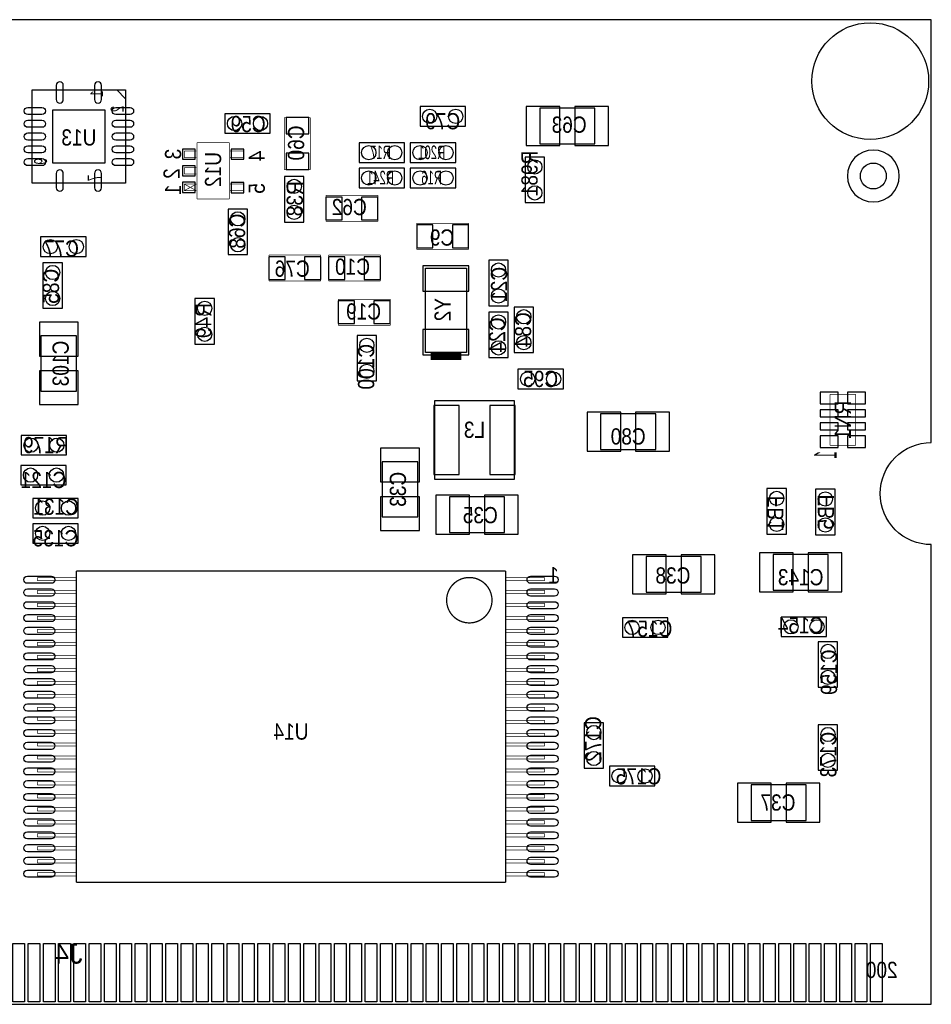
# Model space of a CAD drawing. Extents: x 0 to 2661, y -1526 to 1518.
# Tile 3 of 3: x 1256 to 2661, y 0 to 1518. Entities that reach past the tile are written whole.
import ezdxf
from ezdxf.enums import TextEntityAlignment as Align

# ---------------------------------------------------------------- set-up
doc = ezdxf.new("R2010")
doc.units = 0
for name, color, linetype in [('BG_OUTLINE', 5, 'CONTINUOUS'), ('PG_ASSEMBLY_BOTTOM', 30, 'CONTINUOUS'), ('PIN_BOTTOM', 211, 'CONTINUOUS'), ('RD_ASSEMBLY_BOTTOM', 43, 'CONTINUOUS')]:
    doc.layers.add(name, color=color, linetype=linetype)

msp = doc.modelspace()

# ---------------------------------------------------------------- linework, layer by layer
at = {"layer": 'BG_OUTLINE'}
for points in [[(2661.4, 1518), (0, 1518)], [(2661.4, 1518), (0, 1518)], [(2661.4, 866.1), (2661.4, 1518)], [(2661.4, 866.1), (2661.4, 1518)], [(2661.4, 0), (2661.4, 708.7)], [(2661.4, 0), (2661.4, 708.7)], [(659.4, 0), (2661.4, 0)], [(659.4, 0), (2661.4, 0)]]:
    msp.add_lwpolyline(points, dxfattribs=at)
for points in [[(2582.7, 787.4, -0.414214), (2661.4, 866.1)], [(2582.7, 787.4, -0.414214), (2661.4, 866.1)], [(2661.4, 708.7, -0.414214), (2582.7, 787.4)], [(2661.4, 708.7, -0.414214), (2582.7, 787.4)]]:
    msp.add_lwpolyline(points, format="xyb", dxfattribs=at)
at = {"layer": 'PG_ASSEMBLY_BOTTOM'}
for points in [[(1275.15, 1266.03), (1275.15, 1409.73)], [(1275.15, 1409.73), (1418.85, 1409.73)], [(1405.27, 1409.93), (1419.05, 1409.93)], [(1419.05, 1396.15), (1405.27, 1409.93)], [(1418.85, 1409.73), (1418.85, 1266.03)], [(1419.05, 1409.93), (1419.05, 1396.15)], [(1943, 1384), (1873, 1384)], [(1873, 1384), (1873, 1354)], [(1943, 1354), (1943, 1384)], [(2142.5, 1381.5), (2057.5, 1381.5)], [(2057.5, 1381.5), (2057.5, 1326.5)], [(2142.5, 1326.5), (2142.5, 1381.5)], [(1642, 1373), (1572, 1373)], [(1572, 1373), (1572, 1343)], [(1642, 1343), (1642, 1373)], [(1873, 1354), (1943, 1354)], [(1572, 1343), (1642, 1343)], [(1849, 1328), (1779, 1328)], [(1779, 1328), (1779, 1298)], [(1849, 1298), (1849, 1328)], [(1928, 1328), (1858, 1328)], [(1858, 1328), (1858, 1298)], [(1928, 1298), (1928, 1328)], [(2057.5, 1326.5), (2142.5, 1326.5)], [(2065, 1306), (2035, 1306)], [(2035, 1306), (2035, 1236)], [(2065, 1236), (2065, 1306)], [(1779, 1298), (1849, 1298)], [(1858, 1298), (1928, 1298)], [(1694, 1276), (1664, 1276)], [(1664, 1276), (1664, 1206)], [(1694, 1206), (1694, 1276)], [(1849, 1289), (1779, 1289)], [(1779, 1289), (1779, 1259)], [(1849, 1259), (1849, 1289)], [(1928, 1289), (1858, 1289)], [(1858, 1289), (1858, 1259)], [(1928, 1259), (1928, 1289)], [(1418.85, 1266.03), (1275.15, 1266.03)], [(1779, 1259), (1849, 1259)], [(1858, 1259), (1928, 1259)], [(2035, 1236), (2065, 1236)], [(1607, 1226), (1577, 1226)], [(1577, 1226), (1577, 1156)], [(1607, 1156), (1607, 1226)], [(1664, 1206), (1694, 1206)], [(1358, 1183), (1288, 1183)], [(1288, 1183), (1288, 1153)], [(1358, 1153), (1358, 1183)], [(1577, 1156), (1607, 1156)], [(1288, 1153), (1358, 1153)], [(1291.5, 1143.2), (1291.5, 1073.2)], [(1321.5, 1143.2), (1291.5, 1143.2)], [(1321.5, 1073.2), (1321.5, 1143.2)], [(1979, 1147), (1979, 1077)], [(2009, 1147), (1979, 1147)], [(2009, 1077), (2009, 1147)], [(1556, 1088), (1526, 1088)], [(1526, 1088), (1526, 1018)], [(1556, 1018), (1556, 1088)], [(1291.5, 1073.2), (1321.5, 1073.2)], [(1979, 1077), (2009, 1077)], [(2009, 1067), (1979, 1067)], [(1979, 1067), (1979, 997)], [(2009, 997), (2009, 1067)], [(2018, 1075), (2018, 1005)], [(2048, 1075), (2018, 1075)], [(2048, 1005), (2048, 1075)], [(1288.5, 1030.5), (1288.5, 945.5)], [(1343.5, 1030.5), (1288.5, 1030.5)], [(1343.5, 945.5), (1343.5, 1030.5)], [(1526, 1018), (1556, 1018)], [(1806, 1031), (1776, 1031)], [(1776, 1031), (1776, 961)], [(1806, 961), (1806, 1031)], [(2018, 1005), (2048, 1005)], [(1979, 997), (2009, 997)], [(2094, 979), (2024, 979)], [(2024, 979), (2024, 949)], [(2094, 949), (2094, 979)], [(1776, 961), (1806, 961)], [(1288.5, 945.5), (1343.5, 945.5)], [(2024, 949), (2094, 949)], [(2236.5, 910.5), (2151.5, 910.5)], [(2151.5, 910.5), (2151.5, 855.5)], [(2236.5, 855.5), (2236.5, 910.5)], [(1328, 877), (1258, 877)], [(1258, 877), (1258, 847)], [(1328, 847), (1328, 877)], [(2151.5, 855.5), (2236.5, 855.5)], [(1258, 847), (1328, 847)], [(1814.5, 836.5), (1814.5, 751.5)], [(1869.5, 836.5), (1814.5, 836.5)], [(1869.5, 751.5), (1869.5, 836.5)], [(1327.4, 830.9), (1257.4, 830.9)], [(1257.4, 830.9), (1257.4, 800.9)], [(1327.4, 800.9), (1327.4, 830.9)], [(1257.4, 800.9), (1327.4, 800.9)], [(2438, 795), (2408, 795)], [(2408, 795), (2408, 725)], [(2438, 725), (2438, 795)], [(2513, 794), (2483, 794)], [(2483, 794), (2483, 724)], [(2513, 724), (2513, 794)], [(1346, 780), (1276, 780)], [(1276, 780), (1276, 750)], [(1346, 750), (1346, 780)], [(2003.5, 782.5), (1918.5, 782.5)], [(1918.5, 782.5), (1918.5, 727.5)], [(2003.5, 727.5), (2003.5, 782.5)], [(1276, 750), (1346, 750)], [(1814.5, 751.5), (1869.5, 751.5)], [(1346, 741), (1276, 741)], [(1276, 741), (1276, 711)], [(1346, 711), (1346, 741)], [(1918.5, 727.5), (2003.5, 727.5)], [(2408, 725), (2438, 725)], [(2483, 724), (2513, 724)], [(1276, 711), (1346, 711)], [(2306.5, 690.5), (2221.5, 690.5)], [(2221.5, 690.5), (2221.5, 635.5)], [(2306.5, 635.5), (2306.5, 690.5)], [(2502.5, 693.5), (2417.5, 693.5)], [(2417.5, 693.5), (2417.5, 638.5)], [(2502.5, 638.5), (2502.5, 693.5)], [(2417.5, 638.5), (2502.5, 638.5)], [(2221.5, 635.5), (2306.5, 635.5)], [(2255, 596), (2185, 596)], [(2185, 596), (2185, 566)], [(2255, 566), (2255, 596)], [(2500, 597), (2430, 597)], [(2430, 597), (2430, 567)], [(2500, 567), (2500, 597)], [(2185, 566), (2255, 566)], [(2430, 567), (2500, 567)], [(2517, 559), (2487, 559)], [(2487, 559), (2487, 489)], [(2517, 489), (2517, 559)], [(2487, 489), (2517, 489)], [(2126, 434), (2126, 364)], [(2156, 434), (2126, 434)], [(2156, 364), (2156, 434)], [(2517, 431), (2487, 431)], [(2487, 431), (2487, 361)], [(2517, 361), (2517, 431)], [(2235, 367), (2165, 367)], [(2165, 367), (2165, 337)], [(2235, 337), (2235, 367)], [(2126, 364), (2156, 364)], [(2487, 361), (2517, 361)], [(2165, 337), (2235, 337)], [(2468.5, 338.5), (2383.5, 338.5)], [(2383.5, 338.5), (2383.5, 283.5)], [(2468.5, 283.5), (2468.5, 338.5)], [(2383.5, 283.5), (2468.5, 283.5)]]:
    msp.add_lwpolyline(points, dxfattribs=at)
for points, const_width in [([(1664, 1367), (1664, 1287)], 1), ([(1704, 1367), (1664, 1367)], 1), ([(1704, 1287), (1704, 1367)], 1), ([(1529, 1328.31), (1529, 1241.69)], 1), ([(1579, 1328.31), (1529, 1328.31)], 1), ([(1579, 1241.69), (1579, 1328.31)], 1), ([(1509.6, 1315.5), (1528, 1315.5)], 1), ([(1509.6, 1305.5), (1509.6, 1315.5)], 1), ([(1509.6, 1305.5), (1528, 1305.5)], 1), ([(1601, 1315.5), (1580, 1315.5)], 1), ([(1601, 1305.5), (1580, 1305.5)], 1), ([(1601, 1305.5), (1601, 1315.5)], 1), ([(1509.6, 1290), (1528, 1290)], 1), ([(1509.6, 1280), (1509.6, 1290)], 1), ([(1509.6, 1280), (1528, 1280)], 1), ([(1664, 1287), (1704, 1287)], 1), ([(1528, 1264.5), (1509.6, 1254.5)], 1), ([(1528, 1254.5), (1509.6, 1264.5)], 1), ([(1509.6, 1264.5), (1528, 1264.5)], 1), ([(1509.6, 1254.5), (1509.6, 1264.5)], 1), ([(1601, 1264.5), (1580, 1264.5)], 1), ([(1601, 1254.5), (1601, 1264.5)], 1), ([(1509.6, 1254.5), (1528, 1254.5)], 1), ([(1601, 1254.5), (1580, 1254.5)], 1), ([(1808, 1247), (1728, 1247)], 1), ([(1728, 1247), (1728, 1207)], 1), ([(1808, 1207), (1808, 1247)], 1), ([(1529, 1241.69), (1579, 1241.69)], 1), ([(1728, 1207), (1808, 1207)], 1), ([(1948, 1204), (1868, 1204)], 1), ([(1868, 1204), (1868, 1164)], 1), ([(1948, 1164), (1948, 1204)], 1), ([(1720, 1155), (1640, 1155)], 1), ([(1640, 1155), (1640, 1115)], 1), ([(1720, 1115), (1720, 1155)], 1), ([(1812, 1155), (1732, 1155)], 1), ([(1732, 1155), (1732, 1115)], 1), ([(1812, 1115), (1812, 1155)], 1), ([(1868, 1164), (1948, 1164)], 1), ([(1640, 1115), (1720, 1115)], 1), ([(1732, 1115), (1812, 1115)], 1), ([(1827, 1087), (1747, 1087)], 1), ([(1747, 1087), (1747, 1047)], 1), ([(1827, 1047), (1827, 1087)], 1), ([(1747, 1047), (1827, 1047)], 1), ([(1936.64, 999.13), (1889.4, 999.13)], 11.81), ([(2505, 940.3), (2505, 861.9)], 1), ([(2545, 940.3), (2505, 940.3)], 1), ([(2545, 861.9), (2545, 940.3)], 1), ([(2505, 861.9), (2545, 861.9)], 1), ([(1343, 668), (1343, 188)], 2), ([(2005, 668), (1343, 668)], 2), ([(2005, 188), (2005, 668)], 2), ([(1283, 658), (1343, 658)], 1), ([(1283, 653), (1283, 658)], 1), ([(1343, 653), (1283, 653)], 1), ([(2005, 658), (2065, 658)], 1), ([(2065, 653), (2005, 653)], 1), ([(2065, 658), (2065, 653)], 1), ([(1283, 638), (1343, 638)], 1), ([(1283, 633), (1283, 638)], 1), ([(2005, 638), (2065, 638)], 1), ([(2065, 638), (2065, 633)], 1), ([(1343, 633), (1283, 633)], 1), ([(2065, 633), (2005, 633)], 1), ([(1283, 618), (1343, 618)], 1), ([(1283, 613), (1283, 618)], 1), ([(1343, 613), (1283, 613)], 1), ([(2005, 618), (2065, 618)], 1), ([(2065, 613), (2005, 613)], 1), ([(2065, 618), (2065, 613)], 1), ([(1283, 598), (1343, 598)], 1), ([(1283, 593), (1283, 598)], 1), ([(1343, 593), (1283, 593)], 1), ([(2005, 598), (2065, 598)], 1), ([(2065, 593), (2005, 593)], 1), ([(2065, 598), (2065, 593)], 1), ([(1283, 578), (1343, 578)], 1), ([(1283, 573), (1283, 578)], 1), ([(2005, 578), (2065, 578)], 1), ([(2065, 578), (2065, 573)], 1), ([(1343, 573), (1283, 573)], 1), ([(2065, 573), (2005, 573)], 1), ([(1283, 558), (1343, 558)], 1), ([(1283, 553), (1283, 558)], 1), ([(1343, 553), (1283, 553)], 1), ([(2005, 558), (2065, 558)], 1), ([(2065, 553), (2005, 553)], 1), ([(2065, 558), (2065, 553)], 1), ([(1283, 538), (1343, 538)], 1), ([(1283, 533), (1283, 538)], 1), ([(1343, 533), (1283, 533)], 1), ([(2005, 538), (2065, 538)], 1), ([(2065, 533), (2005, 533)], 1), ([(2065, 538), (2065, 533)], 1), ([(1283, 518), (1343, 518)], 1), ([(1283, 513), (1283, 518)], 1), ([(2005, 518), (2065, 518)], 1), ([(2065, 518), (2065, 513)], 1), ([(1343, 513), (1283, 513)], 1), ([(2065, 513), (2005, 513)], 1), ([(1283, 498), (1343, 498)], 1), ([(1283, 493), (1283, 498)], 1), ([(1343, 493), (1283, 493)], 1), ([(2005, 498), (2065, 498)], 1), ([(2065, 493), (2005, 493)], 1), ([(2065, 498), (2065, 493)], 1), ([(1283, 478), (1343, 478)], 1), ([(1283, 473), (1283, 478)], 1), ([(1343, 473), (1283, 473)], 1), ([(2005, 478), (2065, 478)], 1), ([(2065, 473), (2005, 473)], 1), ([(2065, 478), (2065, 473)], 1), ([(1283, 458), (1343, 458)], 1), ([(1283, 453), (1283, 458)], 1), ([(2005, 458), (2065, 458)], 1), ([(2065, 458), (2065, 453)], 1), ([(1343, 453), (1283, 453)], 1), ([(1283, 443), (1343, 443)], 1), ([(1283, 438), (1283, 443)], 1), ([(2065, 453), (2005, 453)], 1), ([(1343, 438), (1283, 438)], 1), ([(2005, 438), (2065, 438)], 1), ([(2065, 433), (2005, 433)], 1), ([(2065, 438), (2065, 433)], 1), ([(1283, 423), (1343, 423)], 1), ([(1283, 418), (1283, 423)], 1), ([(1343, 418), (1283, 418)], 1), ([(2005, 418), (2065, 418)], 1), ([(2065, 413), (2005, 413)], 1), ([(2065, 418), (2065, 413)], 1), ([(1283, 403), (1343, 403)], 1), ([(1283, 398), (1283, 403)], 1), ([(1343, 398), (1283, 398)], 1), ([(2005, 403), (2065, 403)], 1), ([(2065, 398), (2005, 398)], 1), ([(2065, 403), (2065, 398)], 1), ([(1283, 383), (1343, 383)], 1), ([(1283, 378), (1283, 383)], 1), ([(2005, 383), (2065, 383)], 1), ([(2065, 383), (2065, 378)], 1), ([(1343, 378), (1283, 378)], 1), ([(2065, 378), (2005, 378)], 1), ([(1283, 363), (1343, 363)], 1), ([(1283, 358), (1283, 363)], 1), ([(1343, 358), (1283, 358)], 1), ([(2005, 363), (2065, 363)], 1), ([(2065, 358), (2005, 358)], 1), ([(2065, 363), (2065, 358)], 1), ([(1283, 343), (1343, 343)], 1), ([(1283, 338), (1283, 343)], 1), ([(1343, 338), (1283, 338)], 1), ([(2005, 343), (2065, 343)], 1), ([(2065, 338), (2005, 338)], 1), ([(2065, 343), (2065, 338)], 1), ([(1283, 323), (1343, 323)], 1), ([(1283, 318), (1283, 323)], 1), ([(2005, 323), (2065, 323)], 1), ([(2065, 323), (2065, 318)], 1), ([(1343, 318), (1283, 318)], 1), ([(2065, 318), (2005, 318)], 1), ([(1283, 303), (1343, 303)], 1), ([(1283, 298), (1283, 303)], 1), ([(1343, 298), (1283, 298)], 1), ([(2005, 303), (2065, 303)], 1), ([(2065, 298), (2005, 298)], 1), ([(2065, 303), (2065, 298)], 1), ([(1283, 283), (1343, 283)], 1), ([(1283, 278), (1283, 283)], 1), ([(1343, 278), (1283, 278)], 1), ([(2005, 283), (2065, 283)], 1), ([(2065, 278), (2005, 278)], 1), ([(2065, 283), (2065, 278)], 1), ([(1283, 263), (1343, 263)], 1), ([(1283, 258), (1283, 263)], 1), ([(1343, 258), (1283, 258)], 1), ([(2005, 263), (2065, 263)], 1), ([(2065, 258), (2005, 258)], 1), ([(2065, 263), (2065, 258)], 1), ([(1283, 243), (1343, 243)], 1), ([(1283, 238), (1283, 243)], 1), ([(2005, 243), (2065, 243)], 1), ([(2065, 243), (2065, 238)], 1), ([(1343, 238), (1283, 238)], 1), ([(2065, 238), (2005, 238)], 1), ([(1283, 223), (1343, 223)], 1), ([(1283, 218), (1283, 223)], 1), ([(1343, 218), (1283, 218)], 1), ([(2005, 223), (2065, 223)], 1), ([(2065, 218), (2005, 218)], 1), ([(2065, 223), (2065, 218)], 1), ([(1283, 203), (1343, 203)], 1), ([(1283, 198), (1283, 203)], 1), ([(1343, 198), (1283, 198)], 1), ([(2005, 203), (2065, 203)], 1), ([(2065, 198), (2005, 198)], 1), ([(2065, 203), (2065, 198)], 1), ([(1343, 188), (2005, 188)], 2)]:
    msp.add_lwpolyline(points, dxfattribs=dict(at, const_width=const_width))
msp.add_lwpolyline([(2612, 1277, 1), (2532, 1277, 1), (2612, 1277)], format="xyb", dxfattribs=at)
for points in [[(1881.52, 1005.04), (1881.52, 1134.96), (1944.52, 1134.96), (1944.52, 1005.04)], [(2018.02, 931.02), (2018.02, 808.98), (1895.98, 808.98), (1895.98, 931.02)]]:
    msp.add_lwpolyline(points, close=True, dxfattribs=at)
at = {"layer": 'PG_ASSEMBLY_BOTTOM', "const_width": 2}
msp.add_lwpolyline([(1984, 623, -1), (1914, 623, -1), (1984, 623)], format="xyb", dxfattribs=at)
at = {"layer": 'PIN_BOTTOM'}
for points in [[(1322.96, 1394.79), (1322.96, 1416.8, 1), (1311.98, 1416.8), (1311.98, 1394.79, 1)], [(1382.02, 1394.79), (1382.02, 1416.8, 1), (1371.04, 1416.8), (1371.04, 1394.79, 1)], [(1290.1, 1371.76), (1268.09, 1371.76, -1), (1268.09, 1382.74), (1290.1, 1382.74, -1)], [(1425.91, 1371.76), (1403.9, 1371.76, -1), (1403.9, 1382.74), (1425.91, 1382.74, -1)], [(1290.1, 1352.08), (1268.09, 1352.08, -1), (1268.09, 1363.06), (1290.1, 1363.06, -1)], [(1425.91, 1352.08), (1403.9, 1352.08, -1), (1403.9, 1363.06), (1425.91, 1363.06, -1)], [(1290.1, 1332.39), (1268.09, 1332.39, -1), (1268.09, 1343.37), (1290.1, 1343.37, -1)], [(1425.91, 1332.39), (1403.9, 1332.39, -1), (1403.9, 1343.37), (1425.91, 1343.37, -1)], [(1290.1, 1312.7), (1268.09, 1312.7, -1), (1268.09, 1323.68), (1290.1, 1323.68, -1)], [(1425.91, 1312.7), (1403.9, 1312.7, -1), (1403.9, 1323.68), (1425.91, 1323.68, -1)], [(1290.1, 1293.02), (1268.09, 1293.02, -1), (1268.09, 1304), (1290.1, 1304, -1)], [(1425.91, 1293.02), (1403.9, 1293.02, -1), (1403.9, 1304), (1425.91, 1304, -1)], [(1322.96, 1258.96), (1322.96, 1280.97, 1), (1311.98, 1280.97), (1311.98, 1258.96, 1)], [(1382.02, 1258.96), (1382.02, 1280.97, 1), (1371.04, 1280.97), (1371.04, 1258.96, 1)], [(1304.5, 649.1), (1267.5, 649.1, -1), (1267.5, 660.1), (1304.5, 660.1, -1)], [(2080.5, 649.1), (2043.5, 649.1, -1), (2043.5, 660.1), (2080.5, 660.1, -1)], [(1304.5, 629.4), (1267.5, 629.4, -1), (1267.5, 640.4), (1304.5, 640.4, -1)], [(2080.5, 629.4), (2043.5, 629.4, -1), (2043.5, 640.4), (2080.5, 640.4, -1)], [(1304.5, 609.7), (1267.5, 609.7, -1), (1267.5, 620.7), (1304.5, 620.7, -1)], [(2080.5, 609.7), (2043.5, 609.7, -1), (2043.5, 620.7), (2080.5, 620.7, -1)], [(1304.5, 590), (1267.5, 590, -1), (1267.5, 601), (1304.5, 601, -1)], [(2080.5, 590), (2043.5, 590, -1), (2043.5, 601), (2080.5, 601, -1)], [(1304.5, 570.3), (1267.5, 570.3, -1), (1267.5, 581.3), (1304.5, 581.3, -1)], [(2080.5, 570.3), (2043.5, 570.3, -1), (2043.5, 581.3), (2080.5, 581.3, -1)], [(1304.5, 550.6), (1267.5, 550.6, -1), (1267.5, 561.6), (1304.5, 561.6, -1)], [(2080.5, 550.6), (2043.5, 550.6, -1), (2043.5, 561.6), (2080.5, 561.6, -1)], [(1304.5, 530.9), (1267.5, 530.9, -1), (1267.5, 541.9), (1304.5, 541.9, -1)], [(2080.5, 530.9), (2043.5, 530.9, -1), (2043.5, 541.9), (2080.5, 541.9, -1)], [(1304.5, 511.2), (1267.5, 511.2, -1), (1267.5, 522.2), (1304.5, 522.2, -1)], [(2080.5, 511.2), (2043.5, 511.2, -1), (2043.5, 522.2), (2080.5, 522.2, -1)], [(1304.5, 491.4), (1267.5, 491.4, -1), (1267.5, 502.4), (1304.5, 502.4, -1)], [(2080.5, 491.4), (2043.5, 491.4, -1), (2043.5, 502.4), (2080.5, 502.4, -1)], [(1304.5, 471.8), (1267.5, 471.8, -1), (1267.5, 482.8), (1304.5, 482.8, -1)], [(2080.5, 471.8), (2043.5, 471.8, -1), (2043.5, 482.8), (2080.5, 482.8, -1)], [(1304.5, 452.1), (1267.5, 452.1, -1), (1267.5, 463.1), (1304.5, 463.1, -1)], [(2080.5, 452.1), (2043.5, 452.1, -1), (2043.5, 463.1), (2080.5, 463.1, -1)], [(1304.5, 432.3), (1267.5, 432.3, -1), (1267.5, 443.3), (1304.5, 443.3, -1)], [(2080.5, 432.3), (2043.5, 432.3, -1), (2043.5, 443.3), (2080.5, 443.3, -1)], [(1304.5, 412.7), (1267.5, 412.7, -1), (1267.5, 423.7), (1304.5, 423.7, -1)], [(2080.5, 412.7), (2043.5, 412.7, -1), (2043.5, 423.7), (2080.5, 423.7, -1)], [(1304.5, 392.9), (1267.5, 392.9, -1), (1267.5, 403.9), (1304.5, 403.9, -1)], [(2080.5, 392.9), (2043.5, 392.9, -1), (2043.5, 403.9), (2080.5, 403.9, -1)], [(1304.5, 373.2), (1267.5, 373.2, -1), (1267.5, 384.2), (1304.5, 384.2, -1)], [(2080.5, 373.2), (2043.5, 373.2, -1), (2043.5, 384.2), (2080.5, 384.2, -1)], [(1304.5, 353.6), (1267.5, 353.6, -1), (1267.5, 364.6), (1304.5, 364.6, -1)], [(2080.5, 353.6), (2043.5, 353.6, -1), (2043.5, 364.6), (2080.5, 364.6, -1)], [(1304.5, 333.8), (1267.5, 333.8, -1), (1267.5, 344.8), (1304.5, 344.8, -1)], [(2080.5, 333.8), (2043.5, 333.8, -1), (2043.5, 344.8), (2080.5, 344.8, -1)], [(1304.5, 314.1), (1267.5, 314.1, -1), (1267.5, 325.1), (1304.5, 325.1, -1)], [(2080.5, 314.1), (2043.5, 314.1, -1), (2043.5, 325.1), (2080.5, 325.1, -1)], [(1304.5, 294.4), (1267.5, 294.4, -1), (1267.5, 305.4), (1304.5, 305.4, -1)], [(2080.5, 294.4), (2043.5, 294.4, -1), (2043.5, 305.4), (2080.5, 305.4, -1)], [(1304.5, 274.7), (1267.5, 274.7, -1), (1267.5, 285.7), (1304.5, 285.7, -1)], [(2080.5, 274.7), (2043.5, 274.7, -1), (2043.5, 285.7), (2080.5, 285.7, -1)], [(1304.5, 255), (1267.5, 255, -1), (1267.5, 266), (1304.5, 266, -1)], [(2080.5, 255), (2043.5, 255, -1), (2043.5, 266), (2080.5, 266, -1)], [(1304.5, 235.3), (1267.5, 235.3, -1), (1267.5, 246.3), (1304.5, 246.3, -1)], [(2080.5, 235.3), (2043.5, 235.3, -1), (2043.5, 246.3), (2080.5, 246.3, -1)], [(1304.5, 215.6), (1267.5, 215.6, -1), (1267.5, 226.6), (1304.5, 226.6, -1)], [(2080.5, 215.6), (2043.5, 215.6, -1), (2043.5, 226.6), (2080.5, 226.6, -1)], [(1304.5, 195.9), (1267.5, 195.9, -1), (1267.5, 206.9), (1304.5, 206.9, -1)], [(2080.5, 195.9), (2043.5, 195.9, -1), (2043.5, 206.9), (2080.5, 206.9, -1)]]:
    msp.add_lwpolyline(points, format="xyb", close=True, dxfattribs=at)
for points in [[(2088.5, 1384), (2036.5, 1384), (2036.5, 1324), (2088.5, 1324)], [(2163.5, 1384), (2111.5, 1384), (2111.5, 1324), (2163.5, 1324)], [(1387.5, 1378.38), (1306.5, 1378.38), (1306.5, 1297.38), (1387.5, 1297.38)], [(1666.5, 1342), (1701.5, 1342), (1701.5, 1367), (1666.5, 1367)], [(1506.76, 1302.72), (1526.44, 1302.72), (1526.44, 1318.47), (1506.76, 1318.47)], [(1581.56, 1302.72), (1601.24, 1302.72), (1601.24, 1318.47), (1581.56, 1318.47)], [(1666.5, 1287), (1701.5, 1287), (1701.5, 1312), (1666.5, 1312)], [(1506.76, 1277.12), (1526.44, 1277.12), (1526.44, 1292.88), (1506.76, 1292.88)], [(1506.76, 1251.53), (1526.44, 1251.53), (1526.44, 1267.28), (1506.76, 1267.28)], [(1581.56, 1251.12), (1601.24, 1251.12), (1601.24, 1266.88), (1581.56, 1266.88)], [(1728, 1244.5), (1728, 1209.5), (1753, 1209.5), (1753, 1244.5)], [(1783, 1244.5), (1783, 1209.5), (1808, 1209.5), (1808, 1244.5)], [(1868, 1201.5), (1868, 1166.5), (1893, 1166.5), (1893, 1201.5)], [(1923, 1201.5), (1923, 1166.5), (1948, 1166.5), (1948, 1201.5)], [(1665, 1117.5), (1665, 1152.5), (1640, 1152.5), (1640, 1117.5)], [(1720, 1117.5), (1720, 1152.5), (1695, 1152.5), (1695, 1117.5)], [(1757, 1117.5), (1757, 1152.5), (1732, 1152.5), (1732, 1117.5)], [(1812, 1117.5), (1812, 1152.5), (1787, 1152.5), (1787, 1117.5)], [(1877.52, 1099.71), (1948.52, 1099.71), (1948.52, 1138.71), (1877.52, 1138.71)], [(1772, 1049.5), (1772, 1084.5), (1747, 1084.5), (1747, 1049.5)], [(1827, 1049.5), (1827, 1084.5), (1802, 1084.5), (1802, 1049.5)], [(1346, 999.5), (1346, 1051.5), (1286, 1051.5), (1286, 999.5)], [(1877.52, 1001.29), (1948.52, 1001.29), (1948.52, 1040.29), (1877.52, 1040.29)], [(1346, 924.5), (1346, 976.5), (1286, 976.5), (1286, 924.5)], [(2490, 925.7), (2518, 925.7), (2518, 943.7), (2490, 943.7)], [(2532, 925.7), (2560, 925.7), (2560, 943.7), (2532, 943.7)], [(1933.19, 923), (1894.19, 923), (1894.19, 817), (1933.19, 817)], [(2019.81, 923), (1980.81, 923), (1980.81, 817), (2019.81, 817)], [(2182.5, 913), (2130.5, 913), (2130.5, 853), (2182.5, 853)], [(2257.5, 913), (2205.5, 913), (2205.5, 853), (2257.5, 853)], [(2490, 905.5), (2518, 905.5), (2518, 916.5), (2490, 916.5)], [(2532, 905.5), (2560, 905.5), (2560, 916.5), (2532, 916.5)], [(2490, 885.5), (2518, 885.5), (2518, 896.5), (2490, 896.5)], [(2532, 885.5), (2560, 885.5), (2560, 896.5), (2532, 896.5)], [(2490, 858.5), (2518, 858.5), (2518, 876.5), (2490, 876.5)], [(2532, 858.5), (2560, 858.5), (2560, 876.5), (2532, 876.5)], [(1872, 805.5), (1872, 857.5), (1812, 857.5), (1812, 805.5)], [(1872, 730.5), (1872, 782.5), (1812, 782.5), (1812, 730.5)], [(1897.5, 725), (1949.5, 725), (1949.5, 785), (1897.5, 785)], [(1972.5, 725), (2024.5, 725), (2024.5, 785), (1972.5, 785)], [(2252.5, 693), (2200.5, 693), (2200.5, 633), (2252.5, 633)], [(2327.5, 693), (2275.5, 693), (2275.5, 633), (2327.5, 633)], [(2396.5, 636), (2448.5, 636), (2448.5, 696), (2396.5, 696)], [(2471.5, 636), (2523.5, 636), (2523.5, 696), (2471.5, 696)], [(2362.5, 281), (2414.5, 281), (2414.5, 341), (2362.5, 341)], [(2437.5, 281), (2489.5, 281), (2489.5, 341), (2437.5, 341)], [(1244.94, 3.94), (1244.94, 93.94), (1262.94, 93.94), (1262.94, 3.94)], [(1268.56, 3.94), (1268.56, 93.94), (1286.56, 93.94), (1286.56, 3.94)], [(1292.18, 3.94), (1292.18, 93.94), (1310.18, 93.94), (1310.18, 3.94)], [(1315.8, 3.94), (1315.8, 93.94), (1333.8, 93.94), (1333.8, 3.94)], [(1339.43, 3.94), (1339.43, 93.94), (1357.43, 93.94), (1357.43, 3.94)], [(1363.05, 3.94), (1363.05, 93.94), (1381.05, 93.94), (1381.05, 3.94)], [(1386.67, 3.94), (1386.67, 93.94), (1404.67, 93.94), (1404.67, 3.94)], [(1410.29, 3.94), (1410.29, 93.94), (1428.29, 93.94), (1428.29, 3.94)], [(1433.91, 3.94), (1433.91, 93.94), (1451.91, 93.94), (1451.91, 3.94)], [(1457.54, 3.94), (1457.54, 93.94), (1475.54, 93.94), (1475.54, 3.94)], [(1481.16, 3.94), (1481.16, 93.94), (1499.16, 93.94), (1499.16, 3.94)], [(1504.78, 3.94), (1504.78, 93.94), (1522.78, 93.94), (1522.78, 3.94)], [(1528.4, 3.94), (1528.4, 93.94), (1546.4, 93.94), (1546.4, 3.94)], [(1552.02, 3.94), (1552.02, 93.94), (1570.02, 93.94), (1570.02, 3.94)], [(1575.65, 3.94), (1575.65, 93.94), (1593.65, 93.94), (1593.65, 3.94)], [(1599.27, 3.94), (1599.27, 93.94), (1617.27, 93.94), (1617.27, 3.94)], [(1622.89, 3.94), (1622.89, 93.94), (1640.89, 93.94), (1640.89, 3.94)], [(1646.51, 3.94), (1646.51, 93.94), (1664.51, 93.94), (1664.51, 3.94)], [(1670.13, 3.94), (1670.13, 93.94), (1688.13, 93.94), (1688.13, 3.94)], [(1693.76, 3.94), (1693.76, 93.94), (1711.76, 93.94), (1711.76, 3.94)], [(1717.38, 3.94), (1717.38, 93.94), (1735.38, 93.94), (1735.38, 3.94)], [(1741, 3.94), (1741, 93.94), (1759, 93.94), (1759, 3.94)], [(1764.62, 3.94), (1764.62, 93.94), (1782.62, 93.94), (1782.62, 3.94)], [(1788.24, 3.94), (1788.24, 93.94), (1806.24, 93.94), (1806.24, 3.94)], [(1811.87, 3.94), (1811.87, 93.94), (1829.87, 93.94), (1829.87, 3.94)], [(1835.49, 3.94), (1835.49, 93.94), (1853.49, 93.94), (1853.49, 3.94)], [(1859.11, 3.94), (1859.11, 93.94), (1877.11, 93.94), (1877.11, 3.94)], [(1882.73, 3.94), (1882.73, 93.94), (1900.73, 93.94), (1900.73, 3.94)], [(1906.35, 3.94), (1906.35, 93.94), (1924.35, 93.94), (1924.35, 3.94)], [(1929.98, 3.94), (1929.98, 93.94), (1947.98, 93.94), (1947.98, 3.94)], [(1953.6, 3.94), (1953.6, 93.94), (1971.6, 93.94), (1971.6, 3.94)], [(1977.22, 3.94), (1977.22, 93.94), (1995.22, 93.94), (1995.22, 3.94)], [(2000.84, 3.94), (2000.84, 93.94), (2018.84, 93.94), (2018.84, 3.94)], [(2024.46, 3.94), (2024.46, 93.94), (2042.46, 93.94), (2042.46, 3.94)], [(2048.09, 3.94), (2048.09, 93.94), (2066.09, 93.94), (2066.09, 3.94)], [(2071.71, 3.94), (2071.71, 93.94), (2089.71, 93.94), (2089.71, 3.94)], [(2095.33, 3.94), (2095.33, 93.94), (2113.33, 93.94), (2113.33, 3.94)], [(2118.95, 3.94), (2118.95, 93.94), (2136.95, 93.94), (2136.95, 3.94)], [(2142.57, 3.94), (2142.57, 93.94), (2160.57, 93.94), (2160.57, 3.94)], [(2166.2, 3.94), (2166.2, 93.94), (2184.2, 93.94), (2184.2, 3.94)], [(2189.82, 3.94), (2189.82, 93.94), (2207.82, 93.94), (2207.82, 3.94)], [(2213.44, 3.94), (2213.44, 93.94), (2231.44, 93.94), (2231.44, 3.94)], [(2237.06, 3.94), (2237.06, 93.94), (2255.06, 93.94), (2255.06, 3.94)], [(2260.69, 3.94), (2260.69, 93.94), (2278.69, 93.94), (2278.69, 3.94)], [(2284.31, 3.94), (2284.31, 93.94), (2302.31, 93.94), (2302.31, 3.94)], [(2307.93, 3.94), (2307.93, 93.94), (2325.93, 93.94), (2325.93, 3.94)], [(2331.55, 3.94), (2331.55, 93.94), (2349.55, 93.94), (2349.55, 3.94)], [(2355.17, 3.94), (2355.17, 93.94), (2373.17, 93.94), (2373.17, 3.94)], [(2378.8, 3.94), (2378.8, 93.94), (2396.8, 93.94), (2396.8, 3.94)], [(2402.42, 3.94), (2402.42, 93.94), (2420.42, 93.94), (2420.42, 3.94)], [(2426.04, 3.94), (2426.04, 93.94), (2444.04, 93.94), (2444.04, 3.94)], [(2449.66, 3.94), (2449.66, 93.94), (2467.66, 93.94), (2467.66, 3.94)], [(2473.28, 3.94), (2473.28, 93.94), (2491.28, 93.94), (2491.28, 3.94)], [(2496.91, 3.94), (2496.91, 93.94), (2514.91, 93.94), (2514.91, 3.94)], [(2520.53, 3.94), (2520.53, 93.94), (2538.53, 93.94), (2538.53, 3.94)], [(2544.15, 3.94), (2544.15, 93.94), (2562.15, 93.94), (2562.15, 3.94)], [(2567.77, 3.94), (2567.77, 93.94), (2585.77, 93.94), (2585.77, 3.94)]]:
    msp.add_lwpolyline(points, close=True, dxfattribs=at)
for centre, radius in [((2567.3, 1423.3), 90), ((1587, 1358), 11), ((1627, 1358), 11), ((1888, 1369), 11), ((1928, 1369), 11), ((1794, 1313), 11), ((1834, 1313), 11), ((1873, 1313), 11), ((1913, 1313), 11), ((2050, 1291), 11), ((2572, 1277), 20), ((1794, 1274), 11), ((1834, 1274), 11), ((1873, 1274), 11), ((1913, 1274), 11), ((1679, 1261), 11), ((2050, 1251), 11), ((1679, 1221), 11), ((1592, 1211), 11), ((1303, 1168), 11), ((1343, 1168), 11), ((1592, 1171), 11), ((1306.5, 1128.2), 11), ((1994, 1132), 11), ((1306.5, 1088.2), 11), ((1994, 1092), 11), ((1541, 1073), 11), ((1994, 1052), 11), ((2033, 1060), 11), ((1541, 1033), 11), ((1791, 1016), 11), ((1994, 1012), 11), ((2033, 1020), 11), ((1791, 976), 11), ((2039, 964), 11), ((2079, 964), 11), ((1273, 862), 11), ((1313, 862), 11), ((1272.4, 815.9), 11), ((1312.4, 815.9), 11), ((2423, 780), 11), ((2498, 779), 11), ((1291, 765), 11), ((1331, 765), 11), ((2423, 740), 11), ((2498, 739), 11), ((1291, 726), 11), ((1331, 726), 11), ((2445, 582), 11), ((2485, 582), 11), ((2200, 581), 11), ((2240, 581), 11), ((2502, 544), 11), ((2502, 504), 11), ((2141, 419), 11), ((2502, 416), 11), ((2141, 379), 11), ((2502, 376), 11), ((2180, 352), 11), ((2220, 352), 11)]:
    msp.add_circle(centre, radius, dxfattribs=at)

# ---------------------------------------------------------------- texts
at = {"layer": 'PG_ASSEMBLY_BOTTOM', "text_generation_flag": 2}
for s, height, width, p in [('1', 20, 0.6495, (1384.4, 1408.75)), ('2', 20, 0.6495, (1415.9, 1385.12)), ('3', 25, 0.88, (1504.66, 1319)), ('4', 25, 0.88, (1633.66, 1316)), ('9', 20, 0.6495, (1297.79, 1304.42)), ('7', 20, 0.6495, (1380.46, 1278.82)), ('2', 25, 0.88, (1502.33, 1289)), ('1', 25, 0.88, (1504.66, 1264)), ('5', 25, 0.88, (1633.66, 1266))]:
    msp.add_text(s, height=height, rotation=90, dxfattribs=dict(at, width=width)).set_placement(p)
at = {"layer": 'PG_ASSEMBLY_BOTTOM', "text_generation_flag": 2, "width": 0.448571}
msp.add_text('1', height=35, rotation=90, dxfattribs=at).set_placement((2515.67, 847), align=Align.CENTER)
at = {"layer": 'PG_ASSEMBLY_BOTTOM', "text_generation_flag": 2, "width": 0.88}
msp.add_text('1', height=25, dxfattribs=at).set_placement((2079, 649), align=Align.CENTER)
msp.add_text('200', height=25, dxfattribs=at).set_placement((2609.45, 40.55))
at = {"layer": 'RD_ASSEMBLY_BOTTOM', "text_generation_flag": 2}
for s, height, width, p in [('C59', 25, 0.88, (1608, 1344.67)), ('C79', 25, 0.88, (1908, 1349)), ('C63', 25, 0.88, (2103, 1343.66)), ('U13', 25, 0.88, (1347, 1324)), ('R17', 21, 0.619048, (1812, 1303)), ('R201', 21, 0.619048, (1891, 1303)), ('R241', 21, 0.619048, (1812, 1264)), ('R16', 21, 0.619048, (1891, 1264)), ('C62', 25, 0.88, (1764, 1216.66)), ('C9', 25, 0.88, (1907, 1169.66)), ('C77', 25, 0.88, (1320, 1152.67)), ('C76', 25, 0.88, (1676, 1121.67)), ('C10', 25, 0.88, (1769, 1124.67)), ('C19', 25, 0.88, (1786, 1055.67)), ('C95', 25, 0.88, (2059, 951.66)), ('L3', 25, 0.88, (1957, 873.32)), ('C80', 25, 0.88, (2194, 863)), ('R179', 25, 0.88, (1296, 849.67)), ('C121', 25, 0.88, (1292.4, 795.9)), ('C131', 25, 0.88, (1312, 754.67)), ('C35', 25, 0.88, (1966, 741.66)), ('C135', 25, 0.88, (1311, 706)), ('C38', 25, 0.88, (2263, 648.66)), ('C143', 25, 0.88, (2460, 646)), ('C157', 25, 0.88, (2227, 566.67)), ('C154', 25, 0.88, (2460, 572)), ('U14', 25, 0.88, (1674, 408)), ('C175', 25, 0.88, (2210, 339)), ('C37', 25, 0.88, (2425, 298.66))]:
    msp.add_text(s, height=height, dxfattribs=dict(at, width=width)).set_placement(p, align=Align.CENTER)
at = {"layer": 'RD_ASSEMBLY_BOTTOM', "text_generation_flag": 2, "width": 0.88}
for s, p in [('C60', (1694.34, 1328)), ('U12', (1566.34, 1287)), ('R981', (2054.32, 1281)), ('R38', (1692.34, 1242)), ('C68', (1603.34, 1192)), ('C85', (1316.34, 1107)), ('C21', (2007.34, 1110)), ('Y2', (1920.34, 1071)), ('R49', (1551.34, 1054)), ('C84', (2044.34, 1040)), ('C24', (2004.34, 1032)), ('C103', (1331.34, 988)), ('C100', (1802.34, 983)), ('RN1', (2537.33, 901)), ('C33', (1851.34, 794)), ('FB1', (2433.34, 757)), ('FB5', (2511.34, 759)), ('C159', (2516, 512)), ('C172', (2152.34, 409)), ('C173', (2515, 385))]:
    msp.add_text(s, height=25, rotation=90, dxfattribs=at).set_placement(p, align=Align.CENTER)
at = {"layer": 'RD_ASSEMBLY_BOTTOM', "text_generation_flag": 2}
msp.add_text('J4', height=31, dxfattribs=at).set_placement((1330.71, 62.67), align=Align.CENTER)

doc.saveas('drawing.dxf')
